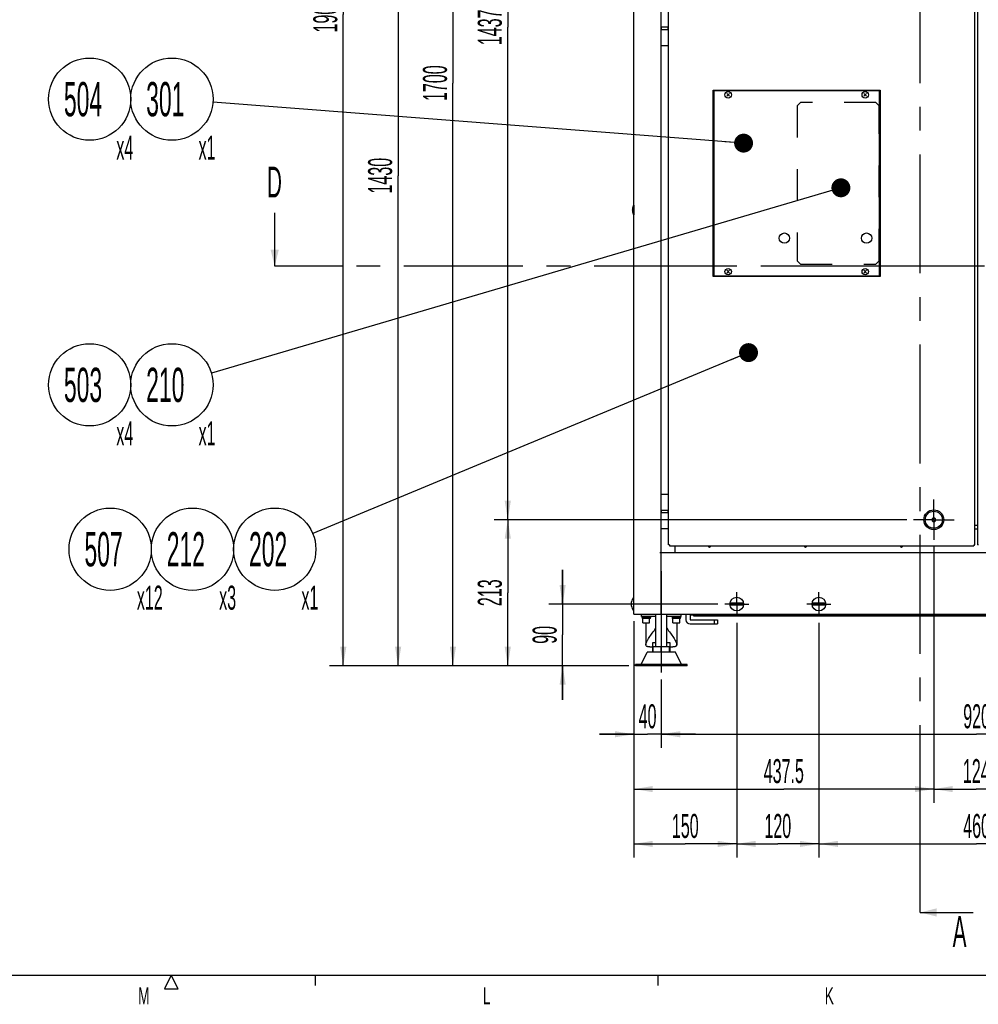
# Model space of a CAD drawing. Header units: millimetres. Extents: x 0 to 12585, y -1 to 8895.
# Tile 6 of 52: x 2818 to 4916, y 86 to 2241. Entities that reach past the tile are written whole.
import ezdxf

# ---------------------------------------------------------------- set-up
doc = ezdxf.new("R2010")
doc.units = ezdxf.units.MM
doc.header["$LTSCALE"] = 693.825
doc.linetypes.add('CENTER', pattern=[0.6, 0.375, -0.075, 0.075, -0.075])
doc.linetypes.add('HIDDEN', pattern=[0.2, 0.1, -0.1])
doc.layers.get('0').update_dxf_attribs({"linetype": 'CONTINUOUS'})
for name, color, linetype in [('02___PRT_ALL_AXES', 7, 'CONTINUOUS'), ('7_ALL_FEATURES', 7, 'CONTINUOUS'), ('ALL_AXIS', 7, 'CONTINUOUS'), ('ALL_COSM_SKETCH', 7, 'CONTINUOUS'), ('DEFAULT_1', 7, 'CENTER'), ('DEFAULT_2', 8, 'HIDDEN')]:
    doc.layers.add(name, color=color, linetype=linetype)
doc.styles.get("Standard").update_dxf_attribs({"font": 'txt', "width": 0.5})
doc.styles.add('TEXTSTYLE_2', font='txt', dxfattribs={"width": 0.6})
doc.dimstyles.new('DIMSTYLE_1', dxfattribs={"dimtxt": 52.5, "dimasz": 41.4, "dimexe": 2, "dimexo": 1, "dimgap": 0.875, "dimtad": 1, "dimdec": 3, "dimlfac": 0.666667, "dimdsep": 46, "dimtxsty": 'Standard', "dimblk": '_FILLED', "dimblk1": '_FILLED', "dimblk2": '_FILLED', "dimcen": 0.09, "dimadec": 3, "dimazin": 2, "dimtp": 1.2, "dimtm": 1.2, "dimtfac": 1, "dimtdec": 3, "dimtofl": 0, "dimtmove": 0, "dimatfit": 3, "dimldrblk": '_FILLED', "dimfxl": 0, "dimtolj": 1, "dimarcsym": 0})
doc.dimstyles.new('DIMSTYLE_3', dxfattribs={"dimtxt": 52.5, "dimasz": 41.4, "dimexe": 2, "dimexo": 1, "dimgap": 0.875, "dimtad": 1, "dimdec": 3, "dimlfac": 0.666667, "dimdsep": 46, "dimtxsty": 'Standard', "dimblk": '_FILLED', "dimblk1": '_FILLED', "dimblk2": '_FILLED', "dimcen": 0.09, "dimadec": 3, "dimazin": 2, "dimtp": 0.3, "dimtm": 0.3, "dimtfac": 1, "dimtdec": 3, "dimtofl": 0, "dimtmove": 0, "dimatfit": 3, "dimldrblk": '_FILLED', "dimfxl": 0, "dimtolj": 1, "dimarcsym": 0})
doc.dimstyles.new('DIMSTYLE_5', dxfattribs={"dimtxt": 52.5, "dimasz": 41.4, "dimexe": 2, "dimexo": 1, "dimgap": 0.875, "dimtad": 1, "dimdec": 3, "dimlfac": 0.666667, "dimdsep": 46, "dimtxsty": 'Standard', "dimblk": '_FILLED', "dimblk1": '_FILLED', "dimblk2": '_FILLED', "dimcen": 0.09, "dimadec": 3, "dimazin": 2, "dimtp": 0.8, "dimtm": 0.8, "dimtfac": 1, "dimtdec": 3, "dimtofl": 0, "dimtmove": 0, "dimatfit": 3, "dimldrblk": '_FILLED', "dimfxl": 0, "dimtolj": 1, "dimarcsym": 0})
doc.dimstyles.new('DIMSTYLE_6', dxfattribs={"dimtxt": 52.5, "dimasz": 41.4, "dimexe": 2, "dimexo": 1, "dimgap": 0.875, "dimtad": 1, "dimdec": 3, "dimlfac": 0.666667, "dimdsep": 46, "dimtxsty": 'Standard', "dimblk": '_FILLED', "dimblk1": '_FILLED', "dimblk2": '_FILLED', "dimcen": 0.09, "dimadec": 3, "dimazin": 2, "dimtp": 0.5, "dimtm": 0.5, "dimtfac": 1, "dimtdec": 3, "dimtofl": 0, "dimtmove": 0, "dimatfit": 3, "dimldrblk": '_FILLED', "dimfxl": 0, "dimtolj": 1, "dimarcsym": 0})
doc.dimstyles.get("Standard").update_dxf_attribs({"dimtxt": 52.5, "dimasz": 41.4, "dimexe": 2, "dimexo": 1, "dimtad": 1, "dimdec": 3, "dimdsep": 46, "dimtxsty": 'Standard', "dimblk": '_FILLED', "dimblk1": '_FILLED', "dimblk2": '_FILLED', "dimcen": 0.09, "dimadec": 3, "dimazin": 2, "dimtol": 1, "dimtp": 0.05, "dimtm": 0.05, "dimtfac": 1, "dimtdec": 3, "dimtofl": 0, "dimtmove": 0, "dimatfit": 3, "dimldrblk": '_FILLED', "dimfxl": 0, "dimtolj": 1, "dimarcsym": 0})

# ---------------------------------------------------------------- blocks, each defined once
blk = doc.blocks.new('_FILLED')
at = {"color": 0, "linetype": 'ByBlock'}
blk.add_solid([(0, 0), (-1, 0.163), (-1, -0.163)], dxfattribs=at)
blk = doc.blocks.new('*D15')
at = {"color": 2, "linetype": 'Continuous'}
for p, q in [((4759.3, 3302.3), (3856.4, 3302.3)), ((3886.4, 3302.3), (3886.4, 2224.5)), ((3886.4, 1146.8), (3886.4, 2224.5)), ((4759.3, 1146.8), (3856.4, 1146.8))]:
    blk.add_line(p, q, dxfattribs=at)
at = {"color": 2, "linetype": 'Continuous', "xscale": 41.4, "yscale": 41.4, "zscale": 41.4}
for p, rotation in [((3886.4, 3302.3), 90), ((3886.4, 1146.8), 270)]:
    blk.add_blockref('_FILLED', p, dxfattribs=dict(at, rotation=rotation))
at = {"color": 2, "linetype": 'Continuous', "insert": (3820.8, 2224.5), "char_height": 52.5, "width": 105, "attachment_point": 2, "rotation": 90, "line_spacing_factor": 0.9}
blk.add_mtext('1437', dxfattribs=at)
blk = doc.blocks.new('*D16')
at = {"color": 2, "linetype": 'Continuous'}
for p, q in [((4759.3, 1146.8), (3856.4, 1146.8)), ((3886.4, 1146.8), (3886.4, 987)), ((3886.4, 827.3), (3886.4, 987)), ((4151.1, 827.3), (3856.4, 827.3))]:
    blk.add_line(p, q, dxfattribs=at)
at = {"color": 2, "linetype": 'Continuous', "xscale": 41.4, "yscale": 41.4, "zscale": 41.4}
for p, rotation in [((3886.4, 1146.8), 90), ((3886.4, 827.3), 270)]:
    blk.add_blockref('_FILLED', p, dxfattribs=dict(at, rotation=rotation))
at = {"color": 2, "linetype": 'Continuous', "insert": (3820.8, 987), "char_height": 52.5, "width": 78.75, "attachment_point": 2, "rotation": 90, "line_spacing_factor": 0.9}
blk.add_mtext('213', dxfattribs=at)
blk = doc.blocks.new('*D17')
at = {"color": 2, "linetype": 'Continuous'}
for p, q in [((4006.4, 962.3), (4006.4, 1037.3)), ((4006.4, 1037.3), (4006.4, 894.8)), ((4346.1, 962.3), (3976.4, 962.3)), ((4006.4, 752.3), (4006.4, 894.8)), ((4151.1, 827.3), (3976.4, 827.3)), ((4006.4, 827.3), (4006.4, 752.3))]:
    blk.add_line(p, q, dxfattribs=at)
at = {"color": 2, "linetype": 'Continuous', "xscale": 41.4, "yscale": 41.4, "zscale": 41.4}
for p, rotation in [((4006.4, 962.3), 270), ((4006.4, 827.3), 90)]:
    blk.add_blockref('_FILLED', p, dxfattribs=dict(at, rotation=rotation))
at = {"color": 2, "linetype": 'Continuous', "insert": (3940.8, 894.8), "char_height": 52.5, "width": 52.5, "attachment_point": 2, "rotation": 90, "line_spacing_factor": 0.9}
blk.add_mtext('90', dxfattribs=at)
blk = doc.blocks.new('*D19')
at = {"color": 2, "linetype": 'Continuous'}
for p, q in [((4829.8, 3377.3), (3736.4, 3377.3)), ((3766.4, 3377.3), (3766.4, 2102.3)), ((3766.4, 827.3), (3766.4, 2102.3)), ((4151.1, 827.3), (3736.4, 827.3))]:
    blk.add_line(p, q, dxfattribs=at)
at = {"color": 2, "linetype": 'Continuous', "xscale": 41.4, "yscale": 41.4, "zscale": 41.4}
for p, rotation in [((3766.4, 3377.3), 90), ((3766.4, 827.3), 270)]:
    blk.add_blockref('_FILLED', p, dxfattribs=dict(at, rotation=rotation))
at = {"color": 2, "linetype": 'Continuous', "insert": (3700.8, 2102.3), "char_height": 52.5, "width": 105, "attachment_point": 2, "rotation": 90, "line_spacing_factor": 0.9}
blk.add_mtext('1700', dxfattribs=at)
blk = doc.blocks.new('*D23')
at = {"color": 2, "linetype": 'Continuous'}
for p, q in [((4369.4, 3677.3), (3496.4, 3677.3)), ((3526.4, 3677.3), (3526.4, 2252.3)), ((3526.4, 827.3), (3526.4, 2252.3)), ((4151.1, 827.3), (3496.4, 827.3))]:
    blk.add_line(p, q, dxfattribs=at)
at = {"color": 2, "linetype": 'Continuous', "xscale": 41.4, "yscale": 41.4, "zscale": 41.4}
for p, rotation in [((3526.4, 3677.3), 90), ((3526.4, 827.3), 270)]:
    blk.add_blockref('_FILLED', p, dxfattribs=dict(at, rotation=rotation))
at = {"color": 2, "linetype": 'Continuous', "insert": (3460.8, 2252.3), "char_height": 52.5, "width": 105, "attachment_point": 2, "rotation": 90, "line_spacing_factor": 0.9}
blk.add_mtext('1900', dxfattribs=at)
blk = doc.blocks.new('*D24')
at = {"color": 2, "linetype": 'Continuous'}
for p, q in [((4298.8, 2972.3), (3616.4, 2972.3)), ((3646.4, 2972.3), (3646.4, 1899.8)), ((3646.4, 827.3), (3646.4, 1899.8)), ((4151.1, 827.3), (3616.4, 827.3))]:
    blk.add_line(p, q, dxfattribs=at)
at = {"color": 2, "linetype": 'Continuous', "xscale": 41.4, "yscale": 41.4, "zscale": 41.4}
for p, rotation in [((3646.4, 2972.3), 90), ((3646.4, 827.3), 270)]:
    blk.add_blockref('_FILLED', p, dxfattribs=dict(at, rotation=rotation))
at = {"color": 2, "linetype": 'Continuous', "insert": (3580.8, 1899.8), "char_height": 52.5, "width": 105, "attachment_point": 2, "rotation": 90, "line_spacing_factor": 0.9}
blk.add_mtext('1430', dxfattribs=at)
blk = doc.blocks.new('*D43')
at = {"color": 2, "linetype": 'Continuous'}
for p, q in [((4162.3, 924.8), (4162.3, 407.3)), ((4387.3, 921), (4387.3, 407.3)), ((4162.3, 437.3), (4274.8, 437.3)), ((4387.3, 437.3), (4274.8, 437.3))]:
    blk.add_line(p, q, dxfattribs=at)
at = {"color": 2, "linetype": 'Continuous', "xscale": 41.4, "yscale": 41.4, "zscale": 41.4, "rotation": 180}
blk.add_blockref('_FILLED', (4162.3, 437.3), dxfattribs=at)
at = {"color": 2, "linetype": 'Continuous', "xscale": 41.4, "yscale": 41.4, "zscale": 41.4}
blk.add_blockref('_FILLED', (4387.3, 437.3), dxfattribs=at)
at = {"color": 2, "linetype": 'Continuous', "insert": (4274.8, 502.9), "char_height": 52.5, "width": 78.75, "attachment_point": 2, "line_spacing_factor": 0.9}
blk.add_mtext('150', dxfattribs=at)
blk = doc.blocks.new('*D44')
at = {"color": 2, "linetype": 'Continuous'}
for p, q in [((4387.3, 921), (4387.3, 407.3)), ((4567.3, 921), (4567.3, 407.3)), ((4387.3, 437.3), (4477.3, 437.3)), ((4567.3, 437.3), (4477.3, 437.3))]:
    blk.add_line(p, q, dxfattribs=at)
at = {"color": 2, "linetype": 'Continuous', "xscale": 41.4, "yscale": 41.4, "zscale": 41.4, "rotation": 180}
blk.add_blockref('_FILLED', (4387.3, 437.3), dxfattribs=at)
at = {"color": 2, "linetype": 'Continuous', "xscale": 41.4, "yscale": 41.4, "zscale": 41.4}
blk.add_blockref('_FILLED', (4567.3, 437.3), dxfattribs=at)
at = {"color": 2, "linetype": 'Continuous', "insert": (4477.3, 502.9), "char_height": 52.5, "width": 78.75, "attachment_point": 2, "line_spacing_factor": 0.9}
blk.add_mtext('120', dxfattribs=at)
blk = doc.blocks.new('*D45')
at = {"color": 2, "linetype": 'Continuous'}
for p, q in [((4567.3, 921), (4567.3, 407.3)), ((5257.3, 921), (5257.3, 407.3)), ((4567.3, 437.3), (4912.3, 437.3)), ((5257.3, 437.3), (4912.3, 437.3))]:
    blk.add_line(p, q, dxfattribs=at)
at = {"color": 2, "linetype": 'Continuous', "xscale": 41.4, "yscale": 41.4, "zscale": 41.4, "rotation": 180}
blk.add_blockref('_FILLED', (4567.3, 437.3), dxfattribs=at)
at = {"color": 2, "linetype": 'Continuous', "xscale": 41.4, "yscale": 41.4, "zscale": 41.4}
blk.add_blockref('_FILLED', (5257.3, 437.3), dxfattribs=at)
at = {"color": 2, "linetype": 'Continuous', "insert": (4912.3, 502.9), "char_height": 52.5, "width": 78.75, "attachment_point": 2, "line_spacing_factor": 0.9}
blk.add_mtext('460', dxfattribs=at)
blk = doc.blocks.new('*D48')
at = {"color": 2, "linetype": 'Continuous'}
for p, q in [((4818.6, 1087.5), (4818.6, 527.3)), ((4162.3, 924.8), (4162.3, 527.3)), ((4162.3, 557.3), (4490.4, 557.3)), ((4818.6, 557.3), (4490.4, 557.3))]:
    blk.add_line(p, q, dxfattribs=at)
at = {"color": 2, "linetype": 'Continuous', "xscale": 41.4, "yscale": 41.4, "zscale": 41.4, "rotation": 180}
blk.add_blockref('_FILLED', (4162.3, 557.3), dxfattribs=at)
at = {"color": 2, "linetype": 'Continuous', "xscale": 41.4, "yscale": 41.4, "zscale": 41.4}
blk.add_blockref('_FILLED', (4818.6, 557.3), dxfattribs=at)
at = {"color": 2, "linetype": 'Continuous', "insert": (4490.4, 622.9), "char_height": 52.5, "width": 131.25, "attachment_point": 2, "line_spacing_factor": 0.9}
blk.add_mtext('437.5', dxfattribs=at)
blk = doc.blocks.new('*D49')
at = {"color": 2, "linetype": 'Continuous'}
for p, q in [((4818.6, 1087.5), (4818.6, 527.3)), ((5004.6, 1087.5), (5004.6, 527.3)), ((4818.6, 557.3), (4911.6, 557.3)), ((5004.6, 557.3), (4911.6, 557.3))]:
    blk.add_line(p, q, dxfattribs=at)
at = {"color": 2, "linetype": 'Continuous', "xscale": 41.4, "yscale": 41.4, "zscale": 41.4, "rotation": 180}
blk.add_blockref('_FILLED', (4818.6, 557.3), dxfattribs=at)
at = {"color": 2, "linetype": 'Continuous', "xscale": 41.4, "yscale": 41.4, "zscale": 41.4}
blk.add_blockref('_FILLED', (5004.6, 557.3), dxfattribs=at)
at = {"color": 2, "linetype": 'Continuous', "insert": (4911.6, 622.9), "char_height": 52.5, "width": 78.75, "attachment_point": 2, "line_spacing_factor": 0.9}
blk.add_mtext('124', dxfattribs=at)
blk = doc.blocks.new('*D56')
at = {"color": 2, "linetype": 'Continuous'}
for p, q in [((4162.3, 924.8), (4162.3, 647.3)), ((4222.3, 797.3), (4222.3, 647.3)), ((4162.3, 677.3), (4087.3, 677.3)), ((4087.3, 677.3), (4192.3, 677.3)), ((4297.3, 677.3), (4192.3, 677.3)), ((4222.3, 677.3), (4297.3, 677.3))]:
    blk.add_line(p, q, dxfattribs=at)
at = {"color": 2, "linetype": 'Continuous', "xscale": 41.4, "yscale": 41.4, "zscale": 41.4}
blk.add_blockref('_FILLED', (4162.3, 677.3), dxfattribs=at)
at = {"color": 2, "linetype": 'Continuous', "xscale": 41.4, "yscale": 41.4, "zscale": 41.4, "rotation": 180}
blk.add_blockref('_FILLED', (4222.3, 677.3), dxfattribs=at)
at = {"color": 2, "linetype": 'Continuous', "insert": (4192.3, 742.9), "char_height": 52.5, "width": 52.5, "attachment_point": 2, "line_spacing_factor": 0.9}
blk.add_mtext('40', dxfattribs=at)
blk = doc.blocks.new('*D57')
at = {"color": 2, "linetype": 'Continuous'}
for p, q in [((4222.3, 797.3), (4222.3, 647.3)), ((5602.3, 797.3), (5602.3, 647.3)), ((4222.3, 677.3), (4912.3, 677.3)), ((5602.3, 677.3), (4912.3, 677.3))]:
    blk.add_line(p, q, dxfattribs=at)
at = {"color": 2, "linetype": 'Continuous', "xscale": 41.4, "yscale": 41.4, "zscale": 41.4, "rotation": 180}
blk.add_blockref('_FILLED', (4222.3, 677.3), dxfattribs=at)
at = {"color": 2, "linetype": 'Continuous', "xscale": 41.4, "yscale": 41.4, "zscale": 41.4}
blk.add_blockref('_FILLED', (5602.3, 677.3), dxfattribs=at)
at = {"color": 2, "linetype": 'Continuous', "insert": (4912.3, 742.9), "char_height": 52.5, "width": 78.75, "attachment_point": 2, "line_spacing_factor": 0.9}
blk.add_mtext('920', dxfattribs=at)
blk = doc.blocks.new('BOM BALLOON 95_BL12', base_point=(3386.8, 1061))
at = {"color": 2, "linetype": 'Continuous'}
blk.add_circle((3376.4, 1082.2), 90, dxfattribs=at)
at = {"color": 2, "linetype": 'Continuous', "width": 0.5}
for s, height, p in [('202', 75, (3320.1, 1044.7)), ('x1', 52.5, (3434.8, 949.9))]:
    blk.add_text(s, height=height, dxfattribs=at).set_placement(p)
blk = doc.blocks.new('BOM BALLOON 103_BL14', base_point=(3161.8, 1420.9))
at = {"color": 2, "linetype": 'Continuous'}
blk.add_circle((3151.4, 1442), 90, dxfattribs=at)
at = {"color": 2, "linetype": 'Continuous', "width": 0.5}
for s, height, p in [('210', 75, (3095.1, 1404.5)), ('x1', 52.5, (3209.8, 1309.7))]:
    blk.add_text(s, height=height, dxfattribs=at).set_placement(p)
blk = doc.blocks.new('BOM BALLOON 152_BL20', base_point=(3161.8, 2046.2))
at = {"color": 2, "linetype": 'Continuous'}
blk.add_circle((3151.4, 2067.3), 90, dxfattribs=at)
at = {"color": 2, "linetype": 'Continuous', "width": 0.5}
for s, height, p in [('301', 75, (3095.1, 2029.8)), ('x1', 52.5, (3209.8, 1935.1))]:
    blk.add_text(s, height=height, dxfattribs=at).set_placement(p)
blk = doc.blocks.new('BOM BALLOON 105_BL48', base_point=(3206.8, 1061))
at = {"color": 2, "linetype": 'Continuous'}
blk.add_circle((3196.4, 1082.2), 90, dxfattribs=at)
at = {"color": 2, "linetype": 'Continuous', "width": 0.5}
for s, height, p in [('212', 75, (3140.1, 1044.7)), ('x3', 52.5, (3254.8, 949.9))]:
    blk.add_text(s, height=height, dxfattribs=at).set_placement(p)
blk = doc.blocks.new('BOM BALLOON 172_BL49', base_point=(2981.8, 2046.2))
at = {"color": 2, "linetype": 'Continuous'}
blk.add_circle((2971.4, 2067.3), 90, dxfattribs=at)
at = {"color": 2, "linetype": 'Continuous', "width": 0.5}
for s, height, p in [('504', 75, (2915.1, 2029.8)), ('x4', 52.5, (3029.8, 1935.1))]:
    blk.add_text(s, height=height, dxfattribs=at).set_placement(p)
blk = doc.blocks.new('BOM BALLOON 175_BL50', base_point=(3040, 1061))
at = {"color": 2, "linetype": 'Continuous'}
blk.add_circle((3016.4, 1082.2), 90, dxfattribs=at)
at = {"color": 2, "linetype": 'Continuous', "width": 0.5}
for s, height, p in [('507', 75, (2960.1, 1044.7)), ('x12', 52.5, (3074.8, 949.9))]:
    blk.add_text(s, height=height, dxfattribs=at).set_placement(p)
blk = doc.blocks.new('BOM BALLOON 227_BL58', base_point=(2981.8, 1420.9))
at = {"color": 2, "linetype": 'Continuous'}
blk.add_circle((2971.4, 1442), 90, dxfattribs=at)
at = {"color": 2, "linetype": 'Continuous', "width": 0.5}
for s, height, p in [('503', 75, (2915.1, 1404.5)), ('x4', 52.5, (3029.8, 1309.7))]:
    blk.add_text(s, height=height, dxfattribs=at).set_placement(p)
blk = doc.blocks.new('XSEC_FILLED')
at = {"color": 0, "linetype": 'ByBlock'}
blk.add_solid([(0, 0), (-1, 0.25), (-1, -0.25)], dxfattribs=at)

msp = doc.modelspace()

# ---------------------------------------------------------------- linework, layer by layer
at = {"color": 3, "linetype": 'Continuous'}
for p, q in [((4162.3107, 939.7717), (4162.3107, 3520.3717)), ((4222.3107, 939.7717), (4222.3107, 3520.3717)), ((4238.0607, 1092.1717), (4238.0607, 3352.3717)), ((4908.5607, 1092.1717), (4908.5607, 3352.3717)), ((4914.5607, 2517.7717), (4914.5607, 1091.5717)), ((4222.3107, 2220.0217), (4238.0604, 2220.0217)), ((4238.0607, 2224.5217), (4222.3111, 2224.5217)), ((4222.3107, 2184.7717), (4238.0604, 2184.7717)), ((4335.5607, 1679.2717), (4335.5607, 2087.2717)), ((4335.5607, 2087.2717), (4701.5607, 2087.2717)), ((4701.5607, 2087.2717), (4701.5607, 1679.2717)), ((4701.5607, 1982.2717), (4700.0607, 1982.2717)), ((4701.5607, 1679.2717), (4335.5607, 1679.2717)), ((4238.0607, 1202.2717), (4222.3111, 1202.2717)), ((4238.0607, 1167.0217), (4222.3111, 1167.0217)), ((4222.3107, 1162.5217), (4238.0604, 1162.5217)), ((4222.3107, 1127.2717), (4238.0604, 1127.2717)), ((4240.4607, 1092.1717), (4238.0607, 1092.1717)), ((4240.4607, 1092.1717), (4240.4607, 1089.7717)), ((4240.4607, 1089.7717), (4906.1607, 1089.7717)), ((4252.3107, 1074.7717), (4252.3107, 1089.7717)), ((4906.1607, 1092.1717), (4908.5607, 1092.1717)), ((4906.1607, 1092.1717), (4906.1607, 1089.7717)), ((4916.3607, 1091.5717), (4914.5607, 1091.5717)), ((4218.8607, 1074.7717), (5605.7607, 1074.7717)), ((4162.3107, 939.7717), (5662.3107, 939.7717)), ((4285.3107, 939.7717), (4285.3107, 927.7717)), ((4285.3107, 927.7717), (4345.3107, 927.7717)), ((4289.8107, 938.5717), (5534.8107, 938.5717))]:
    msp.add_line(p, q, dxfattribs=at)
at = {"color": 7, "linetype": 'Continuous'}
for p, q in [((4338.5607, 2085.7717), (4337.0607, 2084.2717)), ((4337.0607, 2084.2717), (4337.0607, 1682.2717)), ((4698.5607, 2085.7717), (4338.5607, 2085.7717)), ((4700.0607, 2084.2717), (4698.5607, 2085.7717)), ((4700.0607, 1682.2717), (4700.0607, 2084.2717)), ((4335.5607, 2064.7717), (4337.0607, 2064.7717)), ((4700.0607, 2064.7717), (4701.5607, 2064.7717)), ((4335.5607, 2042.2717), (4337.0607, 2042.2717)), ((4700.0607, 2042.2717), (4701.5607, 2042.2717)), ((4335.5607, 1982.2717), (4337.0607, 1982.2717)), ((4161.1857, 1835.4967), (4161.1857, 1814.0467)), ((4337.0607, 1724.2717), (4335.5607, 1724.2717)), ((4701.5607, 1724.2717), (4700.0607, 1724.2717)), ((4337.0607, 1701.7717), (4335.5607, 1701.7717)), ((4337.0607, 1682.2717), (4338.5607, 1680.7717)), ((4698.5607, 1680.7717), (4700.0607, 1682.2717)), ((4701.5607, 1701.7717), (4700.0607, 1701.7717)), ((4338.5607, 1680.7717), (4698.5607, 1680.7717)), ((4914.5607, 1126.5217), (4908.5607, 1126.5217)), ((4160.8107, 975.5194), (4160.8107, 975.4066)), ((4160.8107, 949.1369), (4160.8107, 949.0241)), ((4400.4456, 963.9967), (4374.1759, 963.9967)), ((4374.1759, 960.5467), (4400.4456, 960.5467)), ((4580.4456, 963.9967), (4554.1759, 963.9967)), ((4554.1759, 960.5467), (4580.4456, 960.5467)), ((4178.8107, 934.9717), (4178.8107, 939.7717)), ((4210.3107, 934.9717), (4178.8107, 934.9717)), ((4198.4602, 930.3217), (4180.1607, 930.3217)), ((4210.3107, 869.2717), (4210.3107, 939.7717)), ((4234.3107, 869.2717), (4234.3107, 939.7717)), ((4265.8107, 934.9717), (4234.3107, 934.9717)), ((4264.4602, 930.3217), (4246.1607, 930.3217)), ((4265.8107, 934.9717), (4265.8107, 939.7717)), ((4276.3107, 939.7717), (4276.3107, 927.7717)), ((4292.8107, 938.5717), (4292.8107, 936.7717)), ((4292.8107, 936.7717), (5531.8107, 936.7717)), ((4337.8107, 927.7717), (4337.8107, 918.7717)), ((4345.3107, 927.7717), (4345.3107, 918.7717)), ((4285.3107, 918.7717), (4345.3107, 918.7717)), ((4197.155, 868.5217), (4203.5607, 868.5217)), ((4204.3107, 869.2717), (4240.3107, 869.2717)), ((4204.3107, 857.2717), (4204.3107, 869.2717)), ((4222.3107, 857.2717), (4222.3107, 869.2717)), ((4240.3107, 857.2717), (4240.3107, 869.2717)), ((4241.0607, 868.5217), (4247.4665, 868.5217)), ((4178.0607, 830.2717), (4191.5607, 857.2717)), ((4253.0607, 857.2717), (4191.5607, 857.2717)), ((4266.5607, 830.2717), (4253.0607, 857.2717)), ((4278.5607, 830.2717), (4166.0607, 830.2717)), ((4166.0607, 827.2717), (4166.0607, 830.2717)), ((4278.5607, 827.2717), (4166.0607, 827.2717)), ((4278.5607, 827.2717), (4278.5607, 830.2717)), ((375, 150), (12464.9998, 150))]:
    msp.add_line(p, q, dxfattribs=at)
at = {"color": 2, "linetype": 'Continuous'}
for p, q in [((3149.9998, 150), (3134.9998, 120.0001)), ((3165.0001, 120.0001), (3149.9998, 150)), ((3464.9999, 150), (3464.9999, 127.5)), ((4214.9999, 150), (4214.9999, 127.5)), ((3134.9998, 120.0001), (3165.0001, 120.0001))]:
    msp.add_line(p, q, dxfattribs=at)
at = {"color": 7, "linetype": 'Continuous'}
for centre, radius, start, end in [((4166.9375, 1825.8774), 7.6749, 177.2137078, 188.2834493), ((4166.9375, 1823.6661), 7.6749, 171.7165507, 182.7862922), ((4178.0607, 962.2717), 21.6815, 142.7128756, 217.2871244), ((4387.3107, 962.2717), 13.2476, 172.518165, 187.481835), ((4387.3107, 962.2717), 13.2476, 352.518165, 7.481835), ((4567.3107, 962.2717), 13.2476, 172.518165, 187.481835), ((4567.3107, 962.2717), 13.2476, 352.518165, 7.481835), ((4285.3107, 927.7717), 9, 180, 270)]:
    msp.add_arc(centre, radius, start, end, dxfattribs=at)
at = {"color": 2, "linetype": 'Continuous'}
for centre, start, end in [((4335.2607, 1815.7717), 53.1257399, 84.260394), ((4335.2607, 1815.7717), 275.7399151, 306.8755648), ((4327.3107, 1089.7717), 180, 195), ((4327.3107, 1089.7717), 255, 360), ((4537.3107, 1089.7717), 180, 195), ((4537.3107, 1089.7717), 255, 360), ((4747.3107, 1089.7717), 180, 195), ((4747.3107, 1089.7717), 255, 360)]:
    msp.add_arc(centre, 3, start, end, dxfattribs=at)
at = {"color": 3, "linetype": 'Continuous'}
msp.add_arc((4289.8107, 953.5717), 15, 252.5333473, 270, dxfattribs=at)
at = {"color": 7, "linetype": 'Continuous'}
for centre, start_param, end_param in [((4189.3107, 930.1157), 4.722886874, 4.837881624), ((4189.3107, 932.7777), -1.638681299, -1.581294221), ((4255.3107, 930.1157), 4.722886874, 4.837881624), ((4255.3107, 932.7777), -1.638681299, -1.581294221)]:
    msp.add_ellipse(centre, major_axis=(0, 19.6222), ratio=0.466307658, start_param=start_param, end_param=end_param, dxfattribs=at)
for points, knots in [([(4159.2717, 1823.293), (4159.3138, 1822.4363), (4159.7144, 1820.6556), (4160.6285, 1819.0893), (4161.1857, 1818.3431)], [0, 0, 0, 0, 0.479419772, 1, 1, 1, 1]), ([(4161.1857, 1820.5514), (4160.9394, 1820.8814), (4160.0782, 1822.1616), (4159.5056, 1823.6515), (4159.3426, 1824.7717)], [0, 0, 0, 0, 0.266726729, 1, 1, 1, 1]), ([(4188.5607, 873.2178), (4188.5607, 874.2684), (4189.1, 876.6434), (4190.6688, 880.3057), (4192.9413, 884.4575), (4196.855, 890.7213), (4202.683, 899.0222), (4207.6789, 905.706), (4210.3045, 909.1673)], [0, 0, 0, 0, 0.074400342, 0.169360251, 0.282160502, 0.409044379, 0.692342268, 1, 1, 1, 1]), ([(4234.317, 909.1673), (4236.9426, 905.706), (4241.9384, 899.0222), (4247.7665, 890.7213), (4251.6802, 884.4575), (4253.9526, 880.3057), (4255.5215, 876.6434), (4256.0607, 874.2684), (4256.0607, 873.2178)], [0, 0, 0, 0, 0.307657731, 0.590955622, 0.717839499, 0.83063975, 0.925599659, 1, 1, 1, 1]), ([(4197.155, 868.5217), (4195.9047, 868.5217), (4194.1362, 868.5808), (4191.9751, 869.013), (4190.7202, 869.4801), (4189.7288, 870.1388), (4188.7743, 871.3118), (4188.5607, 872.4683), (4188.5607, 873.2178)], [0, 0, 0, 0, 0.339240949, 0.477507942, 0.59646699, 0.700393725, 0.796646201, 1, 1, 1, 1]), ([(4256.0607, 873.2178), (4256.0607, 872.4683), (4255.8472, 871.3118), (4254.8927, 870.1388), (4253.9013, 869.4801), (4252.6464, 869.013), (4250.4853, 868.5808), (4248.7167, 868.5217), (4247.4665, 868.5217)], [0, 0, 0, 0, 0.203353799, 0.299606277, 0.403533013, 0.522492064, 0.660759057, 1, 1, 1, 1])]:
    msp.add_open_spline(points, degree=3, knots=knots, dxfattribs=at)
at = {"layer": '02___PRT_ALL_AXES', "color": 7, "linetype": 'Continuous'}
for p, q in [((4222.6857, 2220.0217), (4222.6857, 2224.5217)), ((4237.6857, 2220.0217), (4237.6857, 2224.5217)), ((4222.6857, 1162.5217), (4222.6857, 1167.0217)), ((4237.6857, 1162.5217), (4237.6857, 1167.0217)), ((4160.8107, 975.5194), (4162.3107, 977.2717)), ((4160.8107, 949.0241), (4162.3107, 947.2717)), ((4188.5607, 921.3217), (4188.5607, 873.2178)), ((4256.0607, 921.3217), (4256.0607, 873.2178)), ((4197.155, 868.5217), (4203.5607, 868.5217)), ((4203.5607, 878.139), (4210.3107, 878.139)), ((4203.5607, 857.2717), (4203.5607, 878.139)), ((4234.3107, 878.139), (4241.0607, 878.139)), ((4241.0607, 878.139), (4241.0607, 857.2717)), ((4241.0607, 868.5217), (4247.4665, 868.5217))]:
    msp.add_line(p, q, dxfattribs=at)
at = {"layer": '02___PRT_ALL_AXES', "color": 7, "linetype": 'CENTER'}
for p, q in [((4818.5607, 1146.7717), (4818.5607, 1191.0217)), ((4818.5607, 1146.7717), (4774.3107, 1146.7717)), ((4818.5607, 1146.7717), (4862.8107, 1146.7717)), ((4818.5607, 1146.7717), (4818.5607, 1102.5217)), ((4222.3107, 1034.2717), (4222.3107, 812.2717)), ((4387.3107, 962.2717), (4387.3107, 988.5217)), ((4567.3107, 962.2717), (4567.3107, 988.5217)), ((4387.3107, 962.2717), (4361.0607, 962.2717)), ((4387.3107, 962.2717), (4413.5607, 962.2717)), ((4387.3107, 962.2717), (4387.3107, 936.0217)), ((4567.3107, 962.2717), (4541.0607, 962.2717)), ((4567.3107, 962.2717), (4593.5607, 962.2717)), ((4567.3107, 962.2717), (4567.3107, 936.0217))]:
    msp.add_line(p, q, dxfattribs=at)
at = {"layer": '02___PRT_ALL_AXES', "color": 7, "linetype": 'Continuous'}
for centre, radius in [((4491.5607, 1763.2717), 11.25), ((4671.5607, 1763.2717), 11.25), ((4387.3107, 962.2717), 15), ((4567.3107, 962.2717), 15)]:
    msp.add_circle(centre, radius, dxfattribs=at)
for centre, radius, start, end in [((4163.4357, 1832.1967), 1.5, 138.5903779, 180), ((4163.4357, 1817.3467), 1.5, 180, 221.4096221), ((4335.2607, 1815.7717), 2.475, 43.2663465, 83.0345628), ((4335.2607, 1815.7717), 2.475, 276.9654372, 316.7336535), ((4327.3107, 1089.7717), 2.475, 180, 360), ((4537.3107, 1089.7717), 2.475, 180, 360), ((4747.3107, 1089.7717), 2.475, 180, 360)]:
    msp.add_arc(centre, radius, start, end, dxfattribs=at)
at = {"layer": '7_ALL_FEATURES', "color": 3, "linetype": 'Continuous'}
for p, q in [((4700.0607, 1982.2717), (4701.5607, 1982.2717)), ((4908.5607, 1134.7717), (4914.5607, 1134.7717))]:
    msp.add_line(p, q, dxfattribs=at)
at = {"layer": '7_ALL_FEATURES', "color": 7, "linetype": 'Continuous'}
for p, q in [((4335.5607, 1860.7717), (4337.0607, 1860.7717)), ((4700.0607, 1864.2217), (4701.5607, 1864.2217)), ((4818.5607, 1151.1019), (4814.8107, 1148.9368)), ((4814.8107, 1148.9368), (4814.8107, 1144.6067)), ((4814.8107, 1144.6067), (4818.5607, 1142.4416)), ((4822.3107, 1148.9368), (4818.5607, 1151.1019)), ((4818.5607, 1142.4416), (4822.3107, 1144.6067)), ((4822.3107, 1144.6067), (4822.3107, 1148.9368))]:
    msp.add_line(p, q, dxfattribs=at)
for radius in [21.75, 18.75]:
    msp.add_circle((4818.5607, 1146.7717), radius, dxfattribs=at)
at = {"layer": 'ALL_AXIS', "color": 7, "linetype": 'Continuous'}
for p, q in [((4161.1857, 1835.4967), (4161.9357, 1835.4967)), ((4161.9357, 1835.4967), (4161.9357, 1814.0467)), ((4161.1857, 1814.0467), (4161.9357, 1814.0467)), ((4179.9357, 934.9717), (4179.9357, 932.5717)), ((4198.6857, 932.5717), (4179.9357, 932.5717)), ((4180.1607, 932.5717), (4180.1607, 930.3217)), ((4181.8107, 921.3217), (4181.8107, 930.3217)), ((4196.8107, 921.3217), (4196.8107, 930.3217)), ((4198.6857, 934.9717), (4198.6857, 932.5717)), ((4245.9357, 934.9717), (4245.9357, 932.5717)), ((4264.6857, 932.5717), (4245.9357, 932.5717)), ((4246.1607, 932.5717), (4246.1607, 930.3217)), ((4247.8107, 921.3217), (4247.8107, 930.3217)), ((4262.8107, 921.3217), (4262.8107, 930.3217)), ((4264.6857, 934.9717), (4264.6857, 932.5717)), ((4181.8107, 921.3217), (4196.8107, 921.3217)), ((4247.8107, 921.3217), (4262.8107, 921.3217))]:
    msp.add_line(p, q, dxfattribs=at)
for centre in [(4368.5607, 2076.7717), (4668.5607, 2076.7717), (4368.5607, 1689.7717), (4668.5607, 1689.7717)]:
    msp.add_circle(centre, 7.05, dxfattribs=at)
for start, end in [(159.3903071, 177.1894594), (182.8105406, 200.6096929)]:
    msp.add_arc((4189.7045, 1824.7717), 30.4688, start, end, dxfattribs=at)
at = {"layer": 'ALL_COSM_SKETCH', "color": 7, "linetype": 'Continuous'}
for p, q in [((4365.5697, 2079.7628), (4371.5518, 2073.7807)), ((4371.5518, 2079.7628), (4365.5697, 2073.7807)), ((4665.5697, 2079.7628), (4671.5518, 2073.7807)), ((4671.5518, 2079.7628), (4665.5697, 2073.7807)), ((4365.5697, 1692.7628), (4371.5518, 1686.7807)), ((4371.5518, 1692.7628), (4365.5697, 1686.7807)), ((4665.5697, 1692.7628), (4671.5518, 1686.7807)), ((4671.5518, 1692.7628), (4665.5697, 1686.7807))]:
    msp.add_line(p, q, dxfattribs=at)
at = {"layer": 'DEFAULT_1', "color": 9, "linetype": 'CENTER'}
for p, q in [((4788.5607, 437.2717), (4788.5607, 4764.0217)), ((4335.5607, 1701.7717), (3526.3793, 1701.7717)), ((4700.0607, 1701.7717), (4337.0607, 1701.7717)), ((6178.2422, 1701.7717), (4701.5607, 1701.7717))]:
    msp.add_line(p, q, dxfattribs=at)
at = {"layer": 'DEFAULT_1', "color": 7, "linetype": 'CENTER'}
for p, q in [((3526.3793, 1701.7717), (3376.3793, 1701.7717)), ((4788.5607, 287.2717), (4788.5607, 437.2717))]:
    msp.add_line(p, q, dxfattribs=at)
at = {"layer": 'DEFAULT_2', "color": 8, "linetype": 'HIDDEN'}
for p, q in [((4526.8107, 2060.2717), (4519.3107, 2052.7717)), ((4519.3107, 2052.7717), (4519.3107, 1713.7717)), ((4691.8107, 2060.2717), (4526.8107, 2060.2717)), ((4699.3107, 2052.7717), (4691.8107, 2060.2717)), ((4699.3107, 1713.7717), (4699.3107, 2052.7717)), ((4519.3107, 1713.7717), (4526.8107, 1706.2717)), ((4526.8107, 1706.2717), (4691.8107, 1706.2717)), ((4691.8107, 1706.2717), (4699.3107, 1713.7717))]:
    msp.add_line(p, q, dxfattribs=at)

# ---------------------------------------------------------------- block references
at = {"color": 2, "linetype": 'Continuous'}
for name, p in [('BOM BALLOON 172_BL49', (2981.8316, 2046.2065)), ('BOM BALLOON 152_BL20', (3161.8316, 2046.2065)), ('BOM BALLOON 227_BL58', (2981.8316, 1420.8642)), ('BOM BALLOON 103_BL14', (3161.8316, 1420.8642)), ('BOM BALLOON 175_BL50', (3039.9566, 1061.047)), ('BOM BALLOON 105_BL48', (3206.8316, 1061.047)), ('BOM BALLOON 95_BL12', (3386.8316, 1061.047))]:
    msp.add_blockref(name, p, dxfattribs=at)

# ---------------------------------------------------------------- texts
at = {"color": 7, "linetype": 'Continuous', "char_height": 67.5, "width": 33.75, "attachment_point": 1, "line_spacing_factor": 0.9}
for s, insert in [('D', (3359.5043, 1919.5995)), ('A', (4859.9972, 279.4819))]:
    msp.add_mtext(s, dxfattribs=dict(at, insert=insert))
at = {"color": 2, "linetype": 'Continuous', "char_height": 37.5, "width": 22.5, "attachment_point": 2, "line_spacing_factor": 0.9, "style": 'TEXTSTYLE_2'}
for s, insert in [('M', (3089.9998, 123.75)), ('L', (3839.9998, 123.75)), ('K', (4589.9998, 123.75))]:
    msp.add_mtext(s, dxfattribs=dict(at, insert=insert))

# ---------------------------------------------------------------- dimensions: what is measured, and where the dimension line sits
at = {"color": 2, "linetype": 'Continuous'}
for base, p1, p2, angle, dimstyle, picture, middle in [((3526.3793, 827.2717), (4370.4436, 3677.2717), (4152.0607, 827.2717), 270, 'DIMSTYLE_1', '*D23', (3526.3793, 2255.5529)), ((3766.3793, 827.2717), (4830.8107, 3377.2717), (4152.0607, 827.2717), 270, 'DIMSTYLE_1', '*D19', (3766.3793, 2105.553)), ((3886.3793, 1146.7717), (4760.3107, 3302.2717), (4760.3107, 1146.7717), 270, 'DIMSTYLE_1', '*D15', (3886.3793, 2227.8031)), ((3646.3793, 827.2717), (4299.8107, 2972.2717), (4152.0607, 827.2717), 270, 'DIMSTYLE_1', '*D24', (3646.3793, 1903.0528)), ((3886.3793, 827.2717), (4760.3107, 1146.7717), (4152.0607, 827.2717), 270, 'DIMSTYLE_6', '*D16', (3886.3793, 987.842)), ((4006.3793, 827.2717), (4347.0607, 962.2717), (4152.0607, 827.2717), 270, 'DIMSTYLE_3', '*D17', (4006.3793, 894.7717)), ((4162.3107, 677.2717), (4222.3107, 798.2717), (4162.3107, 925.7717), 180, 'DIMSTYLE_3', '*D56', (4192.3108, 677.2717)), ((4162.3107, 437.2717), (4387.3107, 922.0217), (4162.3107, 925.7717), 180, 'DIMSTYLE_6', '*D43', (4278.0921, 437.2717))]:
    dim = msp.add_linear_dim(base=base, p1=p1, p2=p2, angle=angle, dimstyle=dimstyle, dxfattribs=at)
    dim.commit()
    dim.dimension.update_dxf_attribs({"geometry": picture, "text_midpoint": middle, "dimtype": 160})
for base, p1, p2, dimstyle, picture, middle in [((4818.5607, 557.2717), (4162.3107, 925.7717), (4818.5607, 1088.5217), 'DIMSTYLE_5', '*D48', (4491.2561, 557.2717)), ((5004.5607, 557.2717), (4818.5607, 1088.5217), (5004.5607, 1088.5217), 'DIMSTYLE_6', '*D49', (4915.6624, 557.2717)), ((4567.3107, 437.2717), (4387.3107, 922.0217), (4567.3107, 922.0217), 'DIMSTYLE_3', '*D44', (4480.592, 437.2717)), ((5257.3107, 437.2717), (4567.3107, 922.0217), (5257.3107, 922.0217), 'DIMSTYLE_5', '*D45', (4912.3108, 437.2717)), ((5602.3107, 677.2717), (4222.3107, 798.2717), (5602.3107, 798.2717), 'DIMSTYLE_5', '*D57', (4912.3108, 677.2717))]:
    dim = msp.add_linear_dim(base=base, p1=p1, p2=p2, dimstyle=dimstyle, dxfattribs=at)
    dim.commit()
    dim.dimension.update_dxf_attribs({"geometry": picture, "text_midpoint": middle, "dimtype": 160})

# ---------------------------------------------------------------- leaders
for points in [[(4402.3742, 1971.064), (3241.114, 2060.4249)], [(4615.3025, 1873.2706), (3237.7107, 1467.4218)], [(4413.177, 1512.5974), (3459.5009, 1116.6786)]]:
    msp.add_leader(points, dimstyle='Standard', override={"dimtad": 0, "dimldrblk": 'DOT'}, dxfattribs=at)
at = {"color": 7, "linetype": 'Continuous'}
for points in [[(3376.3793, 1701.7717), (3376.3793, 1818.3495)], [(4788.5607, 287.2717), (4905.0912, 287.2717)]]:
    msp.add_leader(points, dimstyle='Standard', override={"dimasz": 36, "dimtad": 0, "dimldrblk": 'XSEC_FILLED'}, dxfattribs=at)

doc.saveas('drawing.dxf')
